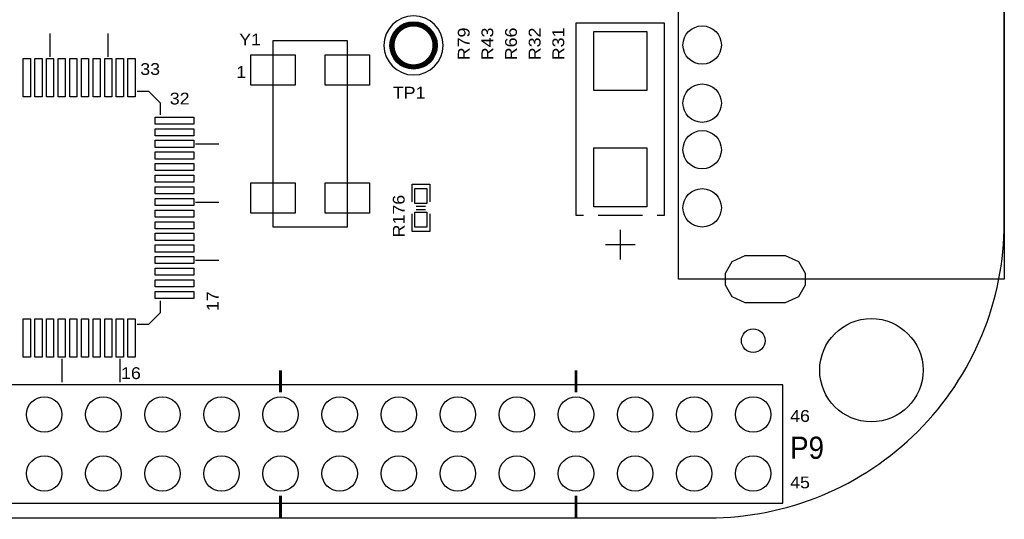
# Model space of a CAD drawing. Extents: x -14006 to 19506, y -9606 to 12409.
# Tile 9 of 29: x -5154 to 1512, y -387 to 2997. Entities that reach past the tile are written whole.
import ezdxf

# ---------------------------------------------------------------- set-up
doc = ezdxf.new("R2010")
doc.units = 0
doc.layers.add('1', color=7, linetype='CONTINUOUS')

# ---------------------------------------------------------------- blocks, each defined once
blk = doc.blocks.new('FIGURE_CIRCLE')
blk.add_circle((0, 0), 0.5)
blk = doc.blocks.new('FIGURE_OBLONG')
blk.add_lwpolyline([(-0.5, -0.125), (-0.5, 0.125), (-0.416, 0.375), (-0.25, 0.5), (0.25, 0.5), (0.416, 0.375), (0.5, 0.125), (0.5, -0.125), (0.416, -0.375), (0.25, -0.5), (-0.25, -0.5), (-0.416, -0.375)], close=True)
blk = doc.blocks.new('FIGURE_SQUARE')
blk.add_lwpolyline([(-0.5, -0.5), (-0.5, 0.5), (0.5, 0.5), (0.5, -0.5)], close=True)

msp = doc.modelspace()

# ---------------------------------------------------------------- linework, layer by layer
at = {"layer": '1'}
for points in [[(1512, 1622.64), (1512, 6222.64)], [(-838, 1672.64), (-788, 1672.64), (-788, 2972.64), (-1388, 2972.64), (-1388, 1672.64), (-1338, 1672.64)], [(-4948.64, 2746.28), (-4948.64, 2903.76)], [(-4554.92, 2746.28), (-4554.92, 2903.76)], [(-4200.6, 2352.56), (-4200.6, 2431.32), (-4279.32, 2510.04), (-4358.08, 2510.04)], [(-3964.36, 2155.72), (-3806.88, 2155.72)], [(-2498, 1762.64), (-2498, 1882.64), (-2378, 1882.64), (-2378, 1762.64)], [(-3964.36, 1762), (-3806.88, 1762)], [(-2470, 1734.64), (-2406, 1734.64)], [(-2378, 1682.64), (-2378, 1562.64), (-2498, 1562.64)], [(-2498, 1562.64), (-2498, 1682.64)], [(-2470, 1710.64), (-2406, 1710.64)], [(-1238, 1672.64), (-938, 1672.64)], [(-1088, 1572.64), (-1088, 1372.64)], [(-988, 1472.64), (-1188, 1472.64)], [(-3964.36, 1368.32), (-3806.88, 1368.32)], [(-4358.08, 935.24), (-4279.32, 935.24), (-4200.6, 1013.96), (-4200.6, 1092.72)], [(-4869.88, 699), (-4869.88, 541.52)], [(-4476.2, 699), (-4476.2, 541.52)], [(-11088, -377.36), (-488, -377.36)]]:
    msp.add_lwpolyline(points, dxfattribs=at)
for points in [[(-692.8, 1239.04), (-692.8, 3302.24), (1512, 3302.24), (1512, 1239.04)], [(-3439.96, 2852.56), (-3439.96, 1592.72), (-2936.04, 1592.72), (-2936.04, 2852.56)], [(-8788, -277.36), (12, -277.36), (12, 522.64), (-8788, 522.64), (-9188, 522.64), (-9188, -277.36)]]:
    msp.add_lwpolyline(points, close=True, dxfattribs=at)
msp.add_lwpolyline([(-2288, 2822.64, 1), (-2688, 2822.64, 1)], format="xyb", close=True, dxfattribs=at)
at = {"layer": '1', "const_width": 32}
msp.add_lwpolyline([(-2344, 2822.64, 1), (-2632, 2822.64, 1)], format="xyb", close=True, dxfattribs=at)
at = {"layer": '1'}
msp.add_lwpolyline([(-488, -377.36, 0.414214), (1512, 1622.64)], format="xyb", dxfattribs=at)
at = {"layer": '1', "const_width": 20}
for points in [[(-3388, 472.64), (-3388, 622.64)], [(-1388, 472.64), (-1388, 622.64)], [(-3388, -377.36), (-3388, -227.36)], [(-1388, -377.36), (-1388, -227.36)]]:
    msp.add_lwpolyline(points, dxfattribs=at)

# ---------------------------------------------------------------- block references
at = {"layer": '1'}
for name, p, xscale, yscale in [('FIGURE_CIRCLE', (-2488, 2822.64), 320, 320), ('FIGURE_CIRCLE', (-533.6, 2825.04), 260, 260), ('FIGURE_SQUARE', (-1088, 2716.24), 360, 400), ('FIGURE_SQUARE', (-5106.12, 2604.52), 48, 260), ('FIGURE_SQUARE', (-5027.36, 2604.52), 48, 260), ('FIGURE_SQUARE', (-4948.64, 2604.52), 48, 260), ('FIGURE_SQUARE', (-4869.88, 2604.52), 48, 260), ('FIGURE_SQUARE', (-4791.16, 2604.52), 48, 260), ('FIGURE_SQUARE', (-4712.4, 2604.52), 48, 260), ('FIGURE_SQUARE', (-4633.68, 2604.52), 48, 260), ('FIGURE_SQUARE', (-4554.92, 2604.52), 48, 260), ('FIGURE_SQUARE', (-4476.2, 2604.52), 48, 260), ('FIGURE_SQUARE', (-4397.44, 2604.52), 48, 260), ('FIGURE_SQUARE', (-3439.96, 2655.72), 299.2, 204.72), ('FIGURE_SQUARE', (-2936.04, 2655.72), 299.2, 204.72), ('FIGURE_CIRCLE', (-533.6, 2431.44), 260, 260), ('FIGURE_SQUARE', (-4106.12, 2313.2), 260, 48), ('FIGURE_SQUARE', (-4106.12, 2234.44), 260, 48), ('FIGURE_CIRCLE', (-533.6, 2116.24), 260, 260), ('FIGURE_SQUARE', (-4106.12, 2155.72), 260, 48), ('FIGURE_SQUARE', (-4106.12, 2076.96), 260, 48), ('FIGURE_SQUARE', (-1088, 1929.04), 360, 400), ('FIGURE_SQUARE', (-4106.12, 1998.24), 260, 48), ('FIGURE_SQUARE', (-4106.12, 1919.48), 260, 48), ('FIGURE_SQUARE', (-3439.96, 1789.56), 299.2, 204.72), ('FIGURE_SQUARE', (-2936.04, 1789.56), 299.2, 204.72), ('FIGURE_SQUARE', (-4106.12, 1840.76), 260, 48), ('FIGURE_SQUARE', (-2438, 1802.64), 80, 100), ('FIGURE_CIRCLE', (-533.6, 1722.64), 260, 260), ('FIGURE_SQUARE', (-4106.12, 1762), 260, 48), ('FIGURE_SQUARE', (-4106.12, 1683.28), 260, 48), ('FIGURE_SQUARE', (-2438, 1642.64), 80, 100), ('FIGURE_SQUARE', (-4106.12, 1604.52), 260, 48), ('FIGURE_SQUARE', (-4106.12, 1525.8), 260, 48), ('FIGURE_SQUARE', (-4106.12, 1447.04), 260, 48), ('FIGURE_SQUARE', (-4106.12, 1368.32), 260, 48), ('FIGURE_OBLONG', (-106.8, 1239.04), 540, 320), ('FIGURE_SQUARE', (-4106.12, 1289.56), 260, 48), ('FIGURE_SQUARE', (-4106.12, 1210.84), 260, 48), ('FIGURE_SQUARE', (-4106.12, 1132.08), 260, 48), ('FIGURE_SQUARE', (-5106.12, 840.76), 48, 260), ('FIGURE_SQUARE', (-5027.36, 840.76), 48, 260), ('FIGURE_SQUARE', (-4948.64, 840.76), 48, 260), ('FIGURE_SQUARE', (-4869.88, 840.76), 48, 260), ('FIGURE_SQUARE', (-4791.16, 840.76), 48, 260), ('FIGURE_SQUARE', (-4712.4, 840.76), 48, 260), ('FIGURE_SQUARE', (-4633.68, 840.76), 48, 260), ('FIGURE_SQUARE', (-4554.92, 840.76), 48, 260), ('FIGURE_SQUARE', (-4476.2, 840.76), 48, 260), ('FIGURE_SQUARE', (-4397.44, 840.76), 48, 260), ('FIGURE_CIRCLE', (612, 622.64), 700, 700), ('FIGURE_CIRCLE', (-188, 822.64), 160, 160), ('FIGURE_CIRCLE', (-4988, 322.64), 240, 240), ('FIGURE_CIRCLE', (-4588, 322.64), 240, 240), ('FIGURE_CIRCLE', (-4188, 322.64), 240, 240), ('FIGURE_CIRCLE', (-3788, 322.64), 240, 240), ('FIGURE_CIRCLE', (-3388, 322.64), 240, 240), ('FIGURE_CIRCLE', (-2988, 322.64), 240, 240), ('FIGURE_CIRCLE', (-2588, 322.64), 240, 240), ('FIGURE_CIRCLE', (-2188, 322.64), 240, 240), ('FIGURE_CIRCLE', (-1788, 322.64), 240, 240), ('FIGURE_CIRCLE', (-1388, 322.64), 240, 240), ('FIGURE_CIRCLE', (-988, 322.64), 240, 240), ('FIGURE_CIRCLE', (-588, 322.64), 240, 240), ('FIGURE_CIRCLE', (-188, 322.64), 240, 240), ('FIGURE_CIRCLE', (-4988, -77.36), 240, 240), ('FIGURE_CIRCLE', (-4588, -77.36), 240, 240), ('FIGURE_CIRCLE', (-4188, -77.36), 240, 240), ('FIGURE_CIRCLE', (-3788, -77.36), 240, 240), ('FIGURE_CIRCLE', (-3388, -77.36), 240, 240), ('FIGURE_CIRCLE', (-2988, -77.36), 240, 240), ('FIGURE_CIRCLE', (-2588, -77.36), 240, 240), ('FIGURE_CIRCLE', (-2188, -77.36), 240, 240), ('FIGURE_CIRCLE', (-1788, -77.36), 240, 240), ('FIGURE_CIRCLE', (-1388, -77.36), 240, 240), ('FIGURE_CIRCLE', (-988, -77.36), 240, 240), ('FIGURE_CIRCLE', (-588, -77.36), 240, 240), ('FIGURE_CIRCLE', (-188, -77.36), 240, 240)]:
    msp.add_blockref(name, p, dxfattribs=dict(at, xscale=xscale, yscale=yscale))

# ---------------------------------------------------------------- texts
for s, height, width, p in [('Y1', 80, 1.125, (-3668, 2822.64)), ('33', 80, 1.125, (-4338, 2622.64)), ('1', 80, 1.125, (-3688, 2602.64)), ('TP1', 80, 1.125, (-2628, 2462.64)), ('32', 80, 1.125, (-4138, 2422.64)), ('16', 80, 1.125, (-4468, 562.64)), ('46', 80, 1.125, (62, 272.64)), ('P9', 150, 0.933333, (62, 22.64)), ('45', 80, 1.125, (62, -177.36))]:
    msp.add_text(s, height=height, dxfattribs=dict(at, width=width)).set_placement(p)
at = {"layer": '1', "width": 1.125}
for s, p in [('R79', (-2108, 2722.64)), ('R43', (-1948, 2722.64)), ('R66', (-1788, 2722.64)), ('R32', (-1628, 2722.64)), ('R31', (-1468, 2722.64)), ('R176', (-2548, 1522.64)), ('17', (-3808, 1022.64))]:
    msp.add_text(s, height=80, rotation=90, dxfattribs=at).set_placement(p)

doc.saveas('drawing.dxf')
